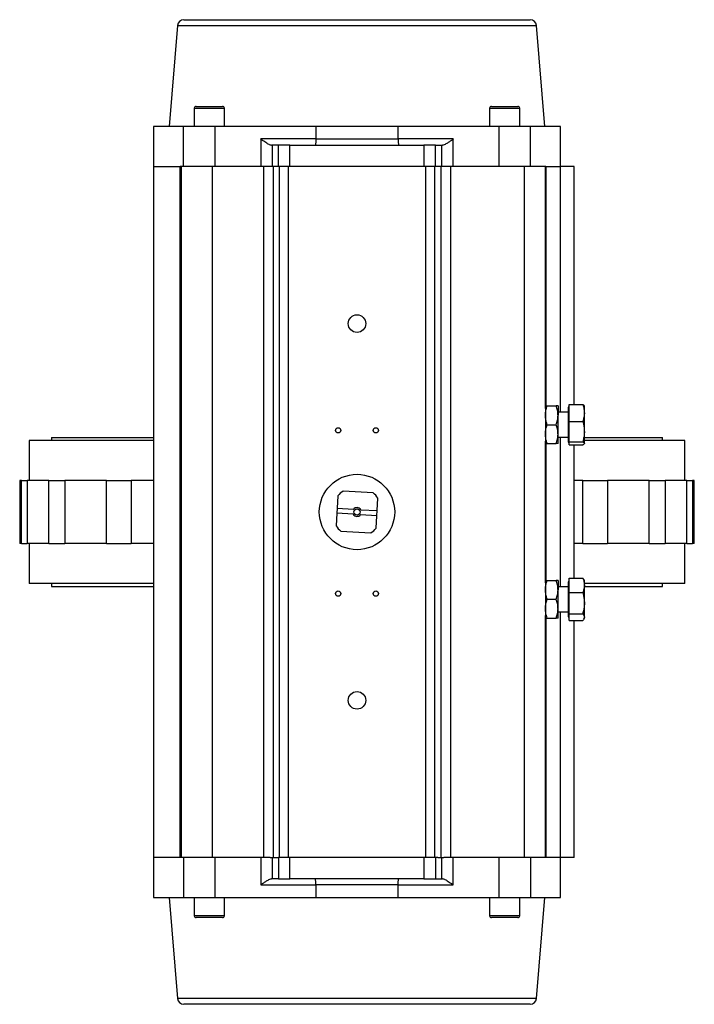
# Model space of a CAD drawing. Header units: millimetres. Extents: x 441 to 3746, y -9 to 3132.
# Tile 1 of 8: x 1439 to 1976, y -9 to 775. Entities that reach past the tile are written whole.
import ezdxf

# ---------------------------------------------------------------- set-up
doc = ezdxf.new("R2010")
doc.units = ezdxf.units.MM

msp = doc.modelspace()

# ---------------------------------------------------------------- linework, layer by layer
at = {"color": 7, "linetype": 'Continuous', "lineweight": 25}
for p, q in [((1565.06, 769.98), (1558.44, 689.57)), ((1857.44, 689.57), (1850.82, 769.98)), ((1578.44, 703.97), (1578.44, 689.57)), ((1580.04, 705.57), (1600.84, 705.57)), ((1602.44, 689.57), (1602.44, 703.97)), ((1813.44, 703.97), (1813.44, 689.57)), ((1815.04, 705.57), (1835.84, 705.57)), ((1837.44, 689.57), (1837.44, 703.97)), ((1545.94, 689.57), (1545.94, 657.57)), ((1569.94, 689.57), (1545.94, 689.57)), ((1569.94, 657.57), (1569.94, 689.57)), ((1594.94, 689.57), (1569.94, 689.57)), ((1594.94, 657.57), (1594.94, 689.57)), ((1675.19, 689.57), (1594.94, 689.57)), ((1675.19, 689.57), (1675.19, 679.57)), ((1740.69, 689.57), (1675.19, 689.57)), ((1740.69, 679.57), (1740.69, 689.57)), ((1820.94, 689.57), (1740.69, 689.57)), ((1820.94, 689.57), (1820.94, 657.57)), ((1845.94, 689.57), (1820.94, 689.57)), ((1845.94, 657.57), (1845.94, 689.57)), ((1869.94, 689.57), (1845.94, 689.57)), ((1869.94, 657.57), (1869.94, 689.57)), ((1631.27, 679.57), (1631.27, 657.57)), ((1675.19, 679.57), (1631.27, 679.57)), ((1639.93, 674.57), (1640.5, 674.57)), ((1640.5, 674.57), (1640.5, 657.57)), ((1645.37, 674.57), (1640.5, 674.57)), ((1645.37, 657.57), (1645.37, 674.57)), ((1654.6, 657.57), (1654.6, 674.57)), ((1654.6, 674.57), (1761.27, 674.57)), ((1675.19, 679.57), (1740.69, 679.57)), ((1784.6, 679.57), (1740.69, 679.57)), ((1761.27, 674.57), (1761.27, 657.57)), ((1770.5, 657.57), (1770.5, 674.57)), ((1770.5, 674.57), (1775.37, 674.57)), ((1775.37, 657.57), (1775.37, 674.57)), ((1775.37, 674.57), (1775.94, 674.57)), ((1784.6, 657.57), (1784.6, 679.57)), ((1545.94, 657.57), (1545.94, 107.57)), ((1545.94, 657.57), (1567.15, 657.57)), ((1567.15, 107.57), (1567.15, 657.57)), ((1567.94, 657.57), (1567.15, 657.57)), ((1567.94, 657.57), (1567.94, 107.57)), ((1592.94, 657.57), (1567.94, 657.57)), ((1592.94, 107.57), (1592.94, 657.57)), ((1633.6, 657.57), (1592.94, 657.57)), ((1633.6, 657.57), (1633.6, 107.57)), ((1638.8, 657.57), (1633.6, 657.57)), ((1640.5, 657.57), (1638.8, 657.57)), ((1643.62, 657.57), (1640.5, 657.57)), ((1641.12, 657.57), (1641.12, 107.57)), ((1646.02, 657.57), (1643.62, 657.57)), ((1646.02, 657.57), (1646.02, 107.57)), ((1653.54, 657.57), (1646.02, 657.57)), ((1653.54, 107.57), (1653.54, 657.57)), ((1762.34, 657.57), (1653.54, 657.57)), ((1762.34, 657.57), (1762.34, 107.57)), ((1769.85, 657.57), (1762.34, 657.57)), ((1769.85, 107.57), (1769.85, 657.57)), ((1770.5, 657.57), (1769.85, 657.57)), ((1775.37, 657.57), (1770.5, 657.57)), ((1774.76, 657.57), (1774.76, 107.57)), ((1777.07, 657.57), (1775.37, 657.57)), ((1782.28, 657.57), (1777.07, 657.57)), ((1782.28, 657.57), (1782.28, 107.57)), ((1840.94, 657.57), (1782.28, 657.57)), ((1840.94, 657.57), (1840.94, 107.57)), ((1857.94, 657.57), (1840.94, 657.57)), ((1857.94, 465.06), (1857.94, 657.57)), ((1858.37, 657.57), (1857.94, 657.57)), ((1858.37, 657.57), (1869.94, 657.57)), ((1869.94, 462.07), (1869.94, 657.57)), ((1880.94, 657.57), (1869.94, 657.57)), ((1880.94, 468.16), (1880.94, 657.57)), ((1857.94, 465.06), (1857.94, 459.57)), ((1859.28, 467.07), (1866.6, 467.07)), ((1867.94, 467.07), (1867.94, 459.57)), ((1876.74, 465.92), (1875.94, 465.92)), ((1875.94, 465.92), (1875.94, 438.22)), ((1876.74, 468.16), (1887.6, 468.16)), ((1876.74, 454.57), (1876.74, 468.16)), ((1888.94, 467.07), (1888.85, 467.23)), ((1888.94, 461.36), (1888.94, 467.07)), ((1857.94, 459.57), (1857.94, 444.57)), ((1875.94, 462.07), (1867.94, 462.07)), ((1867.94, 444.57), (1867.94, 459.57)), ((1888.94, 446.52), (1888.94, 461.36)), ((1859.28, 452.07), (1866.6, 452.07)), ((1876.74, 454.57), (1887.6, 454.57)), ((1876.74, 438.47), (1876.74, 454.57)), ((1446.94, 439.57), (1446.94, 407.57)), ((1545.94, 439.57), (1446.94, 439.57)), ((1464.64, 441.82), (1464.64, 439.57)), ((1464.64, 441.82), (1545.94, 441.82)), ((1857.94, 444.57), (1857.94, 439.08)), ((1857.94, 326.06), (1857.94, 439.08)), ((1867.94, 437.07), (1867.94, 444.57)), ((1867.94, 442.07), (1875.94, 442.07)), ((1869.94, 323.07), (1869.94, 442.07)), ((1888.94, 437.22), (1888.94, 446.52)), ((1888.94, 441.82), (1951.24, 441.82)), ((1968.94, 439.57), (1888.94, 439.57)), ((1951.24, 439.57), (1951.24, 441.82)), ((1968.94, 407.57), (1968.94, 439.57)), ((1859.28, 437.07), (1866.6, 437.07)), ((1875.94, 438.22), (1876.74, 438.22)), ((1876.74, 438.47), (1887.6, 438.47)), ((1876.74, 435.97), (1876.74, 438.47)), ((1876.74, 435.97), (1887.6, 435.97)), ((1880.94, 330.01), (1880.94, 435.97)), ((1888.94, 437.22), (1888.8, 436.91)), ((1888.83, 436.89), (1888.94, 437.07)), ((1888.94, 437.07), (1888.94, 437.22)), ((1439.44, 407.57), (1439.44, 357.57)), ((1440.92, 407.57), (1439.44, 407.57)), ((1440.92, 407.57), (1445.28, 407.57)), ((1440.92, 357.57), (1440.92, 407.57)), ((1462.71, 407.57), (1445.28, 407.57)), ((1445.28, 407.57), (1445.28, 357.57)), ((1462.71, 407.57), (1475.34, 407.57)), ((1462.71, 357.57), (1462.71, 407.57)), ((1508.49, 407.57), (1475.34, 407.57)), ((1475.34, 407.57), (1475.34, 357.57)), ((1508.49, 407.57), (1528.18, 407.57)), ((1508.49, 357.57), (1508.49, 407.57)), ((1545.94, 407.57), (1528.18, 407.57)), ((1528.18, 407.57), (1528.18, 357.57)), ((1887.7, 407.57), (1880.94, 407.57)), ((1887.7, 407.57), (1907.38, 407.57)), ((1887.7, 357.57), (1887.7, 407.57)), ((1940.53, 407.57), (1907.38, 407.57)), ((1907.38, 407.57), (1907.38, 357.57)), ((1940.53, 407.57), (1953.17, 407.57)), ((1940.53, 357.57), (1940.53, 407.57)), ((1970.6, 407.57), (1953.17, 407.57)), ((1953.17, 407.57), (1953.17, 357.57)), ((1970.6, 407.57), (1974.95, 407.57)), ((1970.6, 357.57), (1970.6, 407.57)), ((1976.44, 407.57), (1974.95, 407.57)), ((1974.95, 407.57), (1974.95, 357.57)), ((1976.44, 357.57), (1976.44, 407.57)), ((1692.67, 395.48), (1692.08, 385.5)), ((1720.85, 397.84), (1696.9, 399.24)), ((1724.03, 383.63), (1724.61, 393.61)), ((1692.08, 385.5), (1691.85, 381.51)), ((1692.08, 385.5), (1705.19, 384.73)), ((1710.92, 384.39), (1724.03, 383.63)), ((1691.85, 381.51), (1691.26, 371.52)), ((1704.95, 380.74), (1691.85, 381.51)), ((1723.79, 379.63), (1710.69, 380.4)), ((1723.21, 369.65), (1723.79, 379.63)), ((1723.79, 379.63), (1724.03, 383.63)), ((1695.02, 367.3), (1718.98, 365.89)), ((1440.92, 357.57), (1439.44, 357.57)), ((1440.92, 357.57), (1445.28, 357.57)), ((1462.71, 357.57), (1445.28, 357.57)), ((1446.94, 357.57), (1446.94, 325.57)), ((1462.71, 357.57), (1475.34, 357.57)), ((1508.49, 357.57), (1475.34, 357.57)), ((1508.49, 357.57), (1528.18, 357.57)), ((1545.94, 357.57), (1528.18, 357.57)), ((1887.7, 357.57), (1880.94, 357.57)), ((1887.7, 357.57), (1907.38, 357.57)), ((1940.53, 357.57), (1907.38, 357.57)), ((1940.53, 357.57), (1953.17, 357.57)), ((1970.6, 357.57), (1953.17, 357.57)), ((1968.94, 325.57), (1968.94, 357.57)), ((1970.6, 357.57), (1974.95, 357.57)), ((1976.44, 357.57), (1974.95, 357.57)), ((1876.74, 330.01), (1887.6, 330.01)), ((1876.74, 318.45), (1876.74, 330.01)), ((1888.47, 328.85), (1887.6, 330.01)), ((1545.94, 325.57), (1446.94, 325.57)), ((1464.64, 325.57), (1464.64, 323.32)), ((1464.64, 323.32), (1545.94, 323.32)), ((1857.94, 326.06), (1857.94, 320.57)), ((1859.28, 328.07), (1866.6, 328.07)), ((1867.94, 328.07), (1867.94, 320.57)), ((1875.94, 323.07), (1867.94, 323.07)), ((1876.74, 326.92), (1875.94, 326.92)), ((1875.94, 326.92), (1875.94, 310.21)), ((1888.94, 328.07), (1888.48, 328.85)), ((1888.94, 324.23), (1888.94, 328.07)), ((1968.94, 325.57), (1888.94, 325.57)), ((1888.94, 309.97), (1888.94, 324.23)), ((1888.94, 323.32), (1951.24, 323.32)), ((1951.24, 323.32), (1951.24, 325.57)), ((1857.94, 320.57), (1857.94, 305.57)), ((1867.94, 305.57), (1867.94, 320.57)), ((1876.74, 318.45), (1887.6, 318.45)), ((1876.74, 301.5), (1876.74, 318.45)), ((1859.28, 313.07), (1866.6, 313.07)), ((1875.94, 310.21), (1875.94, 299.22)), ((1888.94, 298.81), (1888.94, 309.97)), ((1857.94, 305.57), (1857.94, 300.08)), ((1857.94, 107.57), (1857.94, 300.08)), ((1859.28, 298.07), (1866.6, 298.07)), ((1867.94, 298.07), (1867.94, 305.57)), ((1867.94, 303.07), (1875.94, 303.07)), ((1869.94, 107.57), (1869.94, 303.07)), ((1875.94, 299.22), (1876.74, 299.22)), ((1876.74, 301.5), (1887.6, 301.5)), ((1876.74, 296.12), (1876.74, 301.5)), ((1888.48, 297.28), (1888.94, 298.07)), ((1888.94, 298.07), (1888.94, 298.81)), ((1876.74, 296.12), (1887.6, 296.12)), ((1880.94, 107.57), (1880.94, 296.12)), ((1545.94, 107.57), (1545.94, 75.57)), ((1567.15, 107.57), (1545.94, 107.57)), ((1567.94, 107.57), (1567.15, 107.57)), ((1592.94, 107.57), (1567.94, 107.57)), ((1569.94, 107.57), (1569.94, 75.57)), ((1633.6, 107.57), (1592.94, 107.57)), ((1594.94, 75.57), (1594.94, 107.57)), ((1631.27, 107.57), (1631.27, 85.57)), ((1638.8, 107.57), (1633.6, 107.57)), ((1638.8, 107.57), (1640.5, 107.57)), ((1640.5, 107.57), (1640.51, 90.57)), ((1640.5, 107.57), (1645.37, 107.57)), ((1645.37, 107.57), (1645.37, 90.57)), ((1646.02, 107.57), (1645.37, 107.57)), ((1653.54, 107.57), (1646.02, 107.57)), ((1762.34, 107.57), (1653.54, 107.57)), ((1654.6, 90.57), (1654.6, 107.57)), ((1761.27, 107.57), (1761.27, 90.57)), ((1769.85, 107.57), (1762.34, 107.57)), ((1772.26, 107.57), (1769.85, 107.57)), ((1770.5, 107.57), (1770.5, 90.57)), ((1772.26, 107.57), (1775.37, 107.57)), ((1775.37, 90.57), (1775.37, 107.57)), ((1775.37, 107.57), (1777.07, 107.57)), ((1782.28, 107.57), (1777.07, 107.57)), ((1840.94, 107.57), (1782.28, 107.57)), ((1784.6, 85.57), (1784.6, 107.57)), ((1820.94, 107.57), (1820.94, 75.57)), ((1857.94, 107.57), (1840.94, 107.57)), ((1845.94, 107.57), (1845.94, 75.57)), ((1858.37, 107.57), (1857.94, 107.57)), ((1869.94, 107.57), (1858.37, 107.57)), ((1869.94, 75.57), (1869.94, 107.57)), ((1880.94, 107.57), (1869.94, 107.57)), ((1640.51, 90.57), (1639.93, 90.57)), ((1645.37, 90.57), (1640.51, 90.57)), ((1761.27, 90.57), (1654.6, 90.57)), ((1770.5, 90.57), (1775.37, 90.57)), ((1775.94, 90.57), (1775.37, 90.57)), ((1631.27, 85.57), (1675.19, 85.57)), ((1740.69, 85.57), (1675.19, 85.57)), ((1675.19, 85.57), (1675.19, 75.57)), ((1740.69, 85.57), (1784.6, 85.57)), ((1740.69, 75.57), (1740.69, 85.57)), ((1545.94, 75.57), (1569.94, 75.57)), ((1558.44, 75.57), (1565.06, -4.84)), ((1569.94, 75.57), (1594.94, 75.57)), ((1578.44, 75.57), (1578.44, 61.17)), ((1594.94, 75.57), (1675.19, 75.57)), ((1602.44, 61.17), (1602.44, 75.57)), ((1675.19, 75.57), (1740.69, 75.57)), ((1740.69, 75.57), (1820.94, 75.57)), ((1813.44, 75.57), (1813.44, 61.17)), ((1820.94, 75.57), (1845.94, 75.57)), ((1837.44, 61.17), (1837.44, 75.57)), ((1845.94, 75.57), (1869.94, 75.57)), ((1850.82, -4.84), (1857.44, 75.57)), ((1600.84, 59.57), (1580.04, 59.57)), ((1835.84, 59.57), (1815.04, 59.57))]:
    msp.add_line(p, q, dxfattribs=at)
at = {"color": 8, "linetype": 'Continuous', "lineweight": 25}
for p, q in [((1565.06, 769.98), (1850.82, 769.98)), ((1602.44, 703.97), (1578.44, 703.97)), ((1837.44, 703.97), (1813.44, 703.97)), ((1858.37, 657.57), (1858.37, 467.07)), ((1858.37, 437.07), (1858.37, 328.07)), ((1858.37, 298.07), (1858.37, 107.57)), ((1578.44, 61.17), (1602.44, 61.17)), ((1813.44, 61.17), (1837.44, 61.17)), ((1850.82, -4.84), (1565.06, -4.84))]:
    msp.add_line(p, q, dxfattribs=at)
at = {"color": 7, "linetype": 'Continuous', "lineweight": 25}
for centre, radius in [((1707.94, 532.57), 7), ((1692.94, 447.57), 2.1), ((1722.94, 447.57), 2.1), ((1707.94, 382.57), 30), ((1707.94, 382.57), 2.5), ((1692.94, 317.57), 2.1), ((1722.94, 317.57), 2.1), ((1707.94, 232.57), 7)]:
    msp.add_circle(centre, radius, dxfattribs=at)
for centre, radius, start, end in [((1570.04, 769.57), 5, 90, 175.29215), ((1845.83, 769.57), 5, 4.70785, 90), ((1580.04, 703.97), 1.6, 90, 180), ((1600.84, 703.97), 1.6, 0, 90), ((1815.04, 703.97), 1.6, 90, 180), ((1835.84, 703.97), 1.6, 0, 90), ((1707.94, 382.57), 20, 123.51412, 139.77432), ((1707.94, 382.57), 20, 33.51412, 49.77432), ((1707.94, 382.57), 3.5, 31.49413, 141.79432), ((1707.94, 382.57), 3.5, 211.49413, 321.79432), ((1707.94, 382.57), 20, 213.51412, 229.77432), ((1707.94, 382.57), 20, 303.51412, 319.77432), ((1580.04, 61.17), 1.6, 180, 270), ((1600.84, 61.17), 1.6, 270, 0), ((1815.04, 61.17), 1.6, 180, 270), ((1835.84, 61.17), 1.6, 270, 0), ((1570.04, -4.43), 5, 184.70785, 270), ((1845.83, -4.43), 5, 270, 355.29215)]:
    msp.add_arc(centre, radius, start, end, dxfattribs=at)
for points, knots in [([(1570.04, 774.57), (1570.11, 774.57), (1570.25, 774.57), (1571.4, 774.57), (1573.29, 774.57), (1576.02, 774.57), (1579.41, 774.57), (1583.32, 774.57), (1587.59, 774.57), (1592.45, 774.57), (1597.88, 774.57), (1603.87, 774.57), (1610.35, 774.57), (1617.31, 774.57), (1624.67, 774.57), (1632.39, 774.57), (1640.41, 774.57), (1648.66, 774.57), (1657.64, 774.57), (1667.29, 774.57), (1677.57, 774.57), (1687.81, 774.57), (1697.93, 774.57), (1707.94, 774.57), (1717.95, 774.57), (1728.07, 774.57), (1738.31, 774.57), (1748.58, 774.57), (1758.24, 774.57), (1767.21, 774.57), (1775.47, 774.57), (1783.48, 774.57), (1791.2, 774.57), (1798.57, 774.57), (1805.52, 774.57), (1812.01, 774.57), (1817.99, 774.57), (1823.43, 774.57), (1828.29, 774.57), (1832.56, 774.57), (1836.46, 774.57), (1839.85, 774.57), (1842.59, 774.57), (1844.48, 774.57), (1845.62, 774.57), (1845.76, 774.57), (1845.83, 774.57)], [0, 0, 0, 0, 0.02291, 0.046401, 0.070439, 0.094982, 0.119987, 0.141257, 0.162702, 0.184309, 0.206145, 0.228046, 0.25, 0.271953, 0.293854, 0.315691, 0.337297, 0.358742, 0.380013, 0.405017, 0.42956, 0.453598, 0.477089, 0.5, 0.52291, 0.546401, 0.570439, 0.594982, 0.619987, 0.641257, 0.662702, 0.684309, 0.706145, 0.728046, 0.75, 0.771953, 0.793854, 0.815691, 0.837297, 0.858742, 0.880013, 0.905017, 0.92956, 0.953598, 0.97709, 1, 1, 1, 1]), ([(1639.93, 674.57), (1639.45, 674.66), (1638.39, 674.87), (1636.44, 676.03), (1634.53, 677.28), (1632.88, 678.43), (1631.78, 679.2), (1631.28, 679.56), (1631.27, 679.57)], [0, 0, 0, 0, 0.217562, 0.4759959, 0.6584996, 0.8412111, 0.9982974, 1, 1, 1, 1]), ([(1654.6, 674.57), (1653.62, 674.57), (1651.66, 674.57), (1648.99, 674.57), (1646.74, 674.57), (1645.83, 674.57), (1645.37, 674.57)], [0, 0, 0, 0, 0.2499999, 0.5000009, 0.7500006, 1, 1, 1, 1]), ([(1675.19, 679.57), (1675.18, 678.93), (1675.17, 677.96), (1675.1, 676.8), (1675.01, 675.77), (1674.86, 674.79), (1674.72, 674.64), (1674.66, 674.57)], [0, 0, 0, 0, 0.241619, 0.368424, 0.498909, 0.749335, 1, 1, 1, 1]), ([(1740.69, 679.57), (1740.7, 678.93), (1740.71, 677.96), (1740.78, 676.8), (1740.86, 675.77), (1741.01, 674.79), (1741.15, 674.64), (1741.22, 674.57)], [0, 0, 0, 0, 0.241546, 0.368367, 0.49891, 0.749335, 1, 1, 1, 1]), ([(1770.5, 674.57), (1770.05, 674.57), (1769.14, 674.57), (1766.89, 674.57), (1764.21, 674.57), (1762.25, 674.57), (1761.27, 674.57)], [0, 0, 0, 0, 0.2499994, 0.4999991, 0.7500001, 1, 1, 1, 1]), ([(1784.6, 679.57), (1784.6, 679.56), (1783.92, 679.08), (1782.55, 678.11), (1780.35, 676.61), (1778.29, 675.34), (1776.77, 674.65), (1776.14, 674.59), (1775.94, 674.57)], [0, 0, 0, 0, 0.001702, 0.213763, 0.425618, 0.701117, 0.903678, 1, 1, 1, 1]), ([(1857.94, 459.57), (1857.94, 459.74), (1857.95, 461.09), (1858.24, 463.63), (1858.93, 465.91), (1859.28, 467.07)], [0, 0, 0, 0, 0.070104, 0.530794, 1, 1, 1, 1]), ([(1857.94, 467.07), (1857.96, 467.07), (1858.01, 467.07), (1858.45, 467.07), (1859, 467.07), (1859.28, 467.07)], [0, 0, 0, 0, 0.268403, 0.63237, 1, 1, 1, 1]), ([(1867.94, 459.57), (1867.94, 459.74), (1867.92, 461.09), (1867.63, 463.63), (1866.95, 465.91), (1866.6, 467.07)], [0, 0, 0, 0, 0.0701036, 0.5307937, 1, 1, 1, 1]), ([(1867.94, 467.07), (1867.92, 467.07), (1867.87, 467.07), (1867.42, 467.07), (1866.87, 467.07), (1866.6, 467.07)], [0, 0, 0, 0, 0.268403, 0.63237, 1, 1, 1, 1]), ([(1887.6, 468.16), (1887.97, 467.06), (1888.73, 464.83), (1888.87, 462.52), (1888.94, 461.36)], [0, 0, 0, 0, 0.495458, 1, 1, 1, 1]), ([(1888.84, 467.22), (1888.72, 467.38), (1888.47, 467.7), (1887.89, 468), (1887.6, 468.16)], [0, 0, 0, 0, 0.493863, 1, 1, 1, 1]), ([(1859.28, 452.07), (1858.9, 453.28), (1858.15, 455.74), (1858.01, 458.28), (1857.94, 459.57)], [0, 0, 0, 0, 0.495459, 1, 1, 1, 1]), ([(1866.6, 452.07), (1866.97, 453.28), (1867.73, 455.74), (1867.87, 458.28), (1867.94, 459.57)], [0, 0, 0, 0, 0.4954587, 1, 1, 1, 1]), ([(1888.94, 461.36), (1888.94, 461.2), (1888.92, 459.98), (1888.63, 457.68), (1887.95, 455.61), (1887.6, 454.57)], [0, 0, 0, 0, 0.070103, 0.530791, 1, 1, 1, 1]), ([(1857.94, 444.57), (1857.94, 444.74), (1857.95, 446.09), (1858.24, 448.63), (1858.93, 450.91), (1859.28, 452.07)], [0, 0, 0, 0, 0.070104, 0.530794, 1, 1, 1, 1]), ([(1867.94, 444.57), (1867.94, 444.74), (1867.92, 446.09), (1867.63, 448.63), (1866.95, 450.91), (1866.6, 452.07)], [0, 0, 0, 0, 0.0701036, 0.5307937, 1, 1, 1, 1]), ([(1887.6, 454.57), (1887.97, 453.26), (1888.73, 450.62), (1888.87, 447.9), (1888.94, 446.52)], [0, 0, 0, 0, 0.495458, 1, 1, 1, 1]), ([(1859.28, 437.07), (1858.9, 438.28), (1858.15, 440.74), (1858.01, 443.28), (1857.94, 444.57)], [0, 0, 0, 0, 0.495459, 1, 1, 1, 1]), ([(1866.6, 437.07), (1866.97, 438.28), (1867.73, 440.74), (1867.87, 443.28), (1867.94, 444.57)], [0, 0, 0, 0, 0.4954587, 1, 1, 1, 1]), ([(1888.94, 446.52), (1888.94, 446.33), (1888.92, 444.88), (1888.63, 442.16), (1887.95, 439.71), (1887.6, 438.47)], [0, 0, 0, 0, 0.070104, 0.530792, 1, 1, 1, 1]), ([(1857.94, 437.07), (1857.96, 437.07), (1858.01, 437.07), (1858.45, 437.07), (1859, 437.07), (1859.28, 437.07)], [0, 0, 0, 0, 0.268403, 0.63237, 1, 1, 1, 1]), ([(1867.94, 437.07), (1867.92, 437.07), (1867.87, 437.07), (1867.42, 437.07), (1866.87, 437.07), (1866.6, 437.07)], [0, 0, 0, 0, 0.268403, 0.63237, 1, 1, 1, 1]), ([(1887.6, 438.47), (1887.88, 438.32), (1888.45, 438.01), (1888.87, 437.59), (1888.92, 437.33), (1888.94, 437.22)], [0, 0, 0, 0, 0.376202, 0.755864, 1, 1, 1, 1]), ([(1888.72, 436.74), (1888.54, 436.57), (1888.26, 436.32), (1887.78, 436.07), (1887.6, 435.97)], [0, 0, 0, 0, 0.632207, 1, 1, 1, 1]), ([(1887.6, 330.01), (1887.97, 329.08), (1888.73, 327.18), (1888.87, 325.22), (1888.94, 324.23)], [0, 0, 0, 0, 0.495459, 1, 1, 1, 1]), ([(1857.94, 320.57), (1857.94, 320.74), (1857.95, 322.09), (1858.24, 324.63), (1858.93, 326.91), (1859.28, 328.07)], [0, 0, 0, 0, 0.0701032, 0.5307939, 1, 1, 1, 1]), ([(1857.94, 328.07), (1857.96, 328.07), (1858.01, 328.07), (1858.45, 328.07), (1859, 328.07), (1859.28, 328.07)], [0, 0, 0, 0, 0.268403, 0.63237, 1, 1, 1, 1]), ([(1867.94, 320.57), (1867.94, 320.74), (1867.92, 322.09), (1867.63, 324.63), (1866.95, 326.91), (1866.6, 328.07)], [0, 0, 0, 0, 0.070103, 0.530794, 1, 1, 1, 1]), ([(1867.94, 328.07), (1867.92, 328.07), (1867.87, 328.07), (1867.42, 328.07), (1866.87, 328.07), (1866.6, 328.07)], [0, 0, 0, 0, 0.268403, 0.63237, 1, 1, 1, 1]), ([(1888.94, 324.23), (1888.94, 324.09), (1888.92, 323.06), (1888.63, 321.1), (1887.95, 319.34), (1887.6, 318.45)], [0, 0, 0, 0, 0.070102, 0.53079, 1, 1, 1, 1]), ([(1859.28, 313.07), (1858.9, 314.28), (1858.15, 316.74), (1858.01, 319.28), (1857.94, 320.57)], [0, 0, 0, 0, 0.495459, 1, 1, 1, 1]), ([(1866.6, 313.07), (1866.97, 314.28), (1867.73, 316.74), (1867.87, 319.28), (1867.94, 320.57)], [0, 0, 0, 0, 0.4954587, 1, 1, 1, 1]), ([(1887.6, 318.45), (1887.77, 317.82), (1888.25, 316.13), (1888.8, 313.31), (1888.89, 311.09), (1888.94, 309.97)], [0, 0, 0, 0, 0.226601, 0.610822, 1, 1, 1, 1]), ([(1857.94, 305.57), (1857.94, 305.74), (1857.95, 307.09), (1858.24, 309.63), (1858.93, 311.91), (1859.28, 313.07)], [0, 0, 0, 0, 0.070104, 0.530794, 1, 1, 1, 1]), ([(1867.94, 305.57), (1867.94, 305.74), (1867.92, 307.09), (1867.63, 309.63), (1866.95, 311.91), (1866.6, 313.07)], [0, 0, 0, 0, 0.0701036, 0.5307937, 1, 1, 1, 1]), ([(1888.94, 309.97), (1888.92, 309.27), (1888.87, 307.5), (1888.45, 304.65), (1887.88, 302.55), (1887.6, 301.5)], [0, 0, 0, 0, 0.244134, 0.620013, 1, 1, 1, 1]), ([(1859.28, 298.07), (1858.9, 299.28), (1858.15, 301.74), (1858.01, 304.28), (1857.94, 305.57)], [0, 0, 0, 0, 0.495459, 1, 1, 1, 1]), ([(1857.94, 298.07), (1857.96, 298.07), (1858.01, 298.07), (1858.45, 298.07), (1859, 298.07), (1859.28, 298.07)], [0, 0, 0, 0, 0.268403, 0.63237, 1, 1, 1, 1]), ([(1866.6, 298.07), (1866.97, 299.28), (1867.73, 301.74), (1867.87, 304.28), (1867.94, 305.57)], [0, 0, 0, 0, 0.4954587, 1, 1, 1, 1]), ([(1867.94, 298.07), (1867.92, 298.07), (1867.87, 298.07), (1867.42, 298.07), (1866.87, 298.07), (1866.6, 298.07)], [0, 0, 0, 0, 0.268403, 0.63237, 1, 1, 1, 1]), ([(1887.6, 301.5), (1887.97, 301.06), (1888.73, 300.18), (1888.87, 299.27), (1888.94, 298.81)], [0, 0, 0, 0, 0.495461, 1, 1, 1, 1]), ([(1888.94, 298.81), (1888.94, 298.74), (1888.92, 298.26), (1888.63, 297.35), (1887.95, 296.53), (1887.6, 296.12)], [0, 0, 0, 0, 0.070106, 0.530791, 1, 1, 1, 1]), ([(1631.27, 85.57), (1631.28, 85.57), (1631.96, 86.05), (1633.32, 87.02), (1635.52, 88.52), (1637.59, 89.79), (1639.11, 90.49), (1639.73, 90.55), (1639.93, 90.57)], [0, 0, 0, 0, 0.001702, 0.213763, 0.425618, 0.701117, 0.903678, 1, 1, 1, 1]), ([(1645.37, 90.57), (1645.83, 90.57), (1646.74, 90.57), (1648.99, 90.57), (1651.66, 90.57), (1653.62, 90.57), (1654.6, 90.57)], [0, 0, 0, 0, 0.2499994, 0.4999991, 0.7500001, 1, 1, 1, 1]), ([(1675.19, 85.57), (1675.18, 86.2), (1675.17, 87.17), (1675.1, 88.33), (1675.01, 89.36), (1674.86, 90.34), (1674.72, 90.49), (1674.66, 90.57)], [0, 0, 0, 0, 0.241546, 0.368367, 0.49891, 0.749335, 1, 1, 1, 1]), ([(1740.69, 85.57), (1740.7, 86.2), (1740.71, 87.17), (1740.78, 88.33), (1740.86, 89.36), (1741.01, 90.34), (1741.15, 90.49), (1741.22, 90.57)], [0, 0, 0, 0, 0.241619, 0.368424, 0.498909, 0.749335, 1, 1, 1, 1]), ([(1761.27, 90.57), (1762.25, 90.57), (1764.21, 90.57), (1766.89, 90.57), (1769.14, 90.57), (1770.05, 90.57), (1770.5, 90.57)], [0, 0, 0, 0, 0.2499999, 0.5000009, 0.7500006, 1, 1, 1, 1]), ([(1775.94, 90.57), (1776.43, 90.47), (1777.49, 90.26), (1779.43, 89.1), (1781.34, 87.85), (1783, 86.7), (1784.09, 85.93), (1784.6, 85.57), (1784.6, 85.57)], [0, 0, 0, 0, 0.217562, 0.4759959, 0.6584996, 0.8412111, 0.9982974, 1, 1, 1, 1]), ([(1845.83, -9.43), (1845.76, -9.43), (1845.62, -9.43), (1844.48, -9.43), (1842.59, -9.43), (1839.85, -9.43), (1836.46, -9.43), (1832.56, -9.43), (1828.29, -9.43), (1823.43, -9.43), (1817.99, -9.43), (1812.01, -9.43), (1805.52, -9.43), (1798.57, -9.43), (1791.2, -9.43), (1783.48, -9.43), (1775.47, -9.43), (1767.21, -9.43), (1758.24, -9.43), (1748.58, -9.43), (1738.31, -9.43), (1728.07, -9.43), (1717.95, -9.43), (1707.94, -9.43), (1697.93, -9.43), (1687.81, -9.43), (1677.57, -9.43), (1667.29, -9.43), (1657.64, -9.43), (1648.67, -9.43), (1640.41, -9.43), (1632.39, -9.43), (1624.67, -9.43), (1617.31, -9.43), (1610.35, -9.43), (1603.87, -9.43), (1597.88, -9.43), (1592.45, -9.43), (1587.59, -9.43), (1583.32, -9.43), (1579.41, -9.43), (1576.02, -9.43), (1573.29, -9.43), (1571.4, -9.43), (1570.25, -9.43), (1570.11, -9.43), (1570.04, -9.43)], [0, 0, 0, 0, 0.02291, 0.046401, 0.070439, 0.094982, 0.119987, 0.141257, 0.162702, 0.184309, 0.206145, 0.228046, 0.25, 0.271953, 0.293854, 0.315691, 0.337297, 0.358742, 0.380013, 0.405017, 0.42956, 0.453598, 0.477089, 0.5, 0.52291, 0.546401, 0.570439, 0.594982, 0.619987, 0.641257, 0.662702, 0.684309, 0.706145, 0.728046, 0.75, 0.771953, 0.793854, 0.815691, 0.837297, 0.858742, 0.880013, 0.905017, 0.92956, 0.953598, 0.97709, 1, 1, 1, 1])]:
    msp.add_open_spline(points, degree=3, knots=knots, dxfattribs=at)

doc.saveas('drawing.dxf')
